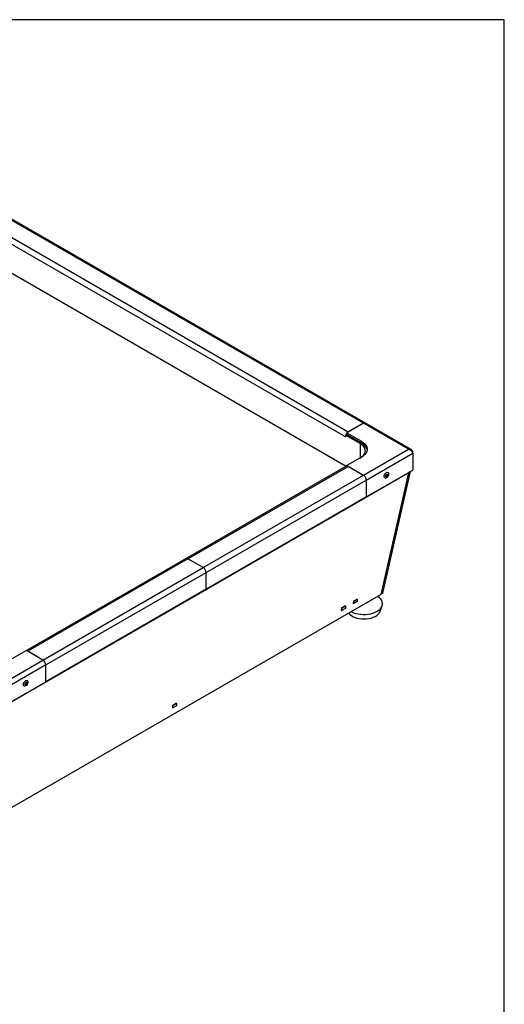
# Model space of a CAD drawing. Extents: x 34 to 2904, y 35 to 2044.
# Tile 10 of 10: x 2410 to 2904, y 1040 to 2044. Entities that reach past the tile are written whole.
import ezdxf

# ---------------------------------------------------------------- set-up
doc = ezdxf.new("R2010")
doc.units = 0
doc.header["$LTSCALE"] = 7
doc.layers.get('0').update_dxf_attribs({"linetype": 'CONTINUOUS'})
doc.layers.add('LAYER1', color=2, linetype='CONTINUOUS')

msp = doc.modelspace()

# ---------------------------------------------------------------- linework, layer by layer
at = {"color": 7, "linetype": 'CONTINUOUS'}
for p, q in [((2903.6, 2044), (33.6, 2044)), ((2903.6, 35), (2903.6, 2044))]:
    msp.add_line(p, q, dxfattribs=at)
at = {"layer": 'LAYER1', "color": 2, "linetype": 'CONTINUOUS'}
for p, q in [((2760.144, 1632.331), (2221.328, 1943.383)), ((2762.143, 1632.529), (2223.328, 1943.581)), ((2741.759, 1618.452), (2202.943, 1929.503)), ((2744.587, 1623.351), (2205.772, 1934.402)), ((2188.094, 1908.68), (2742.462, 1588.651)), ((2760.144, 1632.331), (2743.173, 1622.534)), ((2760.144, 1632.331), (2744.587, 1623.351)), ((2806.106, 1605.798), (2760.144, 1632.331)), ((2808.81, 1605.589), (2762.143, 1632.529)), ((2742.138, 1620.303), (2741.759, 1620.085)), ((2741.759, 1620.085), (2741.759, 1618.452)), ((2756.608, 1611.512), (2741.759, 1620.085)), ((2743.173, 1620.901), (2742.138, 1620.303)), ((2743.173, 1622.534), (2758.022, 1613.962)), ((2743.173, 1622.534), (2743.173, 1620.901)), ((2743.173, 1620.901), (2758.022, 1612.329)), ((2756.608, 1611.512), (2758.022, 1612.329)), ((2756.608, 1611.512), (2756.608, 1596.817)), ((2758.022, 1613.962), (2758.022, 1612.329)), ((2758.022, 1597.634), (2743.173, 1589.061)), ((2760.144, 1579.265), (2806.106, 1605.798)), ((2762.972, 1574.366), (2810.343, 1601.712)), ((2810.343, 1603.351), (2809.689, 1602.973)), ((2810.343, 1601.712), (2810.343, 1603.351)), ((2810.343, 1601.712), (2810.343, 1584.565)), ((2742.587, 1588.443), (2579.246, 1494.148)), ((2581.246, 1493.95), (2744.587, 1588.245)), ((2743.173, 1589.061), (2741.759, 1588.245)), ((2742.001, 1588.105), (2741.759, 1588.245)), ((2741.759, 1587.965), (2741.759, 1588.245)), ((2743.173, 1589.061), (2743.173, 1588.624)), ((2743.173, 1589.061), (2760.144, 1579.265)), ((2744.587, 1588.245), (2760.144, 1579.265)), ((2390.737, 1342.056), (2806.015, 1581.791)), ((2596.802, 1484.969), (2760.144, 1579.265)), ((2762.972, 1557.218), (2810.343, 1584.565)), ((2806.015, 1581.791), (2777.803, 1457.585)), ((2779.943, 1458.821), (2808.155, 1583.026)), ((2806.075, 1582.101), (2806.069, 1582.06)), ((2808.155, 1583.026), (2806.333, 1582.25)), ((2808.218, 1583.338), (2808.213, 1583.336)), ((2599.63, 1480.07), (2762.972, 1574.366)), ((2762.972, 1574.366), (2762.972, 1557.218)), ((2762.972, 1557.218), (2599.63, 1462.923)), ((2579.246, 1494.148), (2416.733, 1400.331)), ((2581.246, 1493.95), (2417.904, 1399.655)), ((2596.802, 1484.969), (2581.246, 1493.95)), ((2433.46, 1390.674), (2596.802, 1484.969)), ((2436.289, 1385.775), (2599.63, 1480.07)), ((2599.63, 1462.923), (2599.63, 1480.07)), ((2388.205, 1232.675), (2777.803, 1457.585)), ((2599.63, 1462.923), (2436.289, 1368.628)), ((2779.943, 1458.821), (2777.885, 1457.944)), ((2749.828, 1450.694), (2749.504, 1448.032)), ((2749.504, 1448.032), (2750.027, 1448.334)), ((2750.092, 1448.296), (2749.573, 1448.596)), ((2753.788, 1452.98), (2749.828, 1450.694)), ((2750.092, 1450.746), (2750.005, 1450.796)), ((2750.092, 1450.746), (2753.628, 1452.787)), ((2750.092, 1448.296), (2750.092, 1450.746)), ((2753.628, 1450.337), (2750.092, 1448.296)), ((2753.628, 1452.787), (2753.54, 1452.837)), ((2753.628, 1451.666), (2753.788, 1452.98)), ((2753.628, 1452.787), (2753.628, 1450.337)), ((2737.807, 1443.755), (2737.484, 1441.092)), ((2737.484, 1441.092), (2738.006, 1441.394)), ((2738.072, 1441.357), (2737.552, 1441.657)), ((2741.767, 1446.041), (2737.807, 1443.755)), ((2738.072, 1443.806), (2737.984, 1443.857)), ((2738.072, 1443.806), (2741.607, 1445.847)), ((2738.072, 1441.357), (2738.072, 1443.806)), ((2741.607, 1443.398), (2738.072, 1441.357)), ((2741.607, 1445.847), (2741.519, 1445.898)), ((2741.607, 1444.726), (2741.767, 1446.041)), ((2741.607, 1445.847), (2741.607, 1443.398)), ((2777.161, 1440.486), (2779.12, 1445.969)), ((2416.49, 1400.471), (2401.64, 1391.899)), ((2433.46, 1390.674), (2416.49, 1400.471)), ((2433.46, 1390.674), (2417.904, 1399.655)), ((2387.498, 1364.141), (2433.46, 1390.674)), ((2436.289, 1385.775), (2388.918, 1358.429)), ((2436.289, 1368.628), (2436.289, 1385.775)), ((2388.918, 1341.281), (2436.289, 1368.628)), ((2569.586, 1346.643), (2565.627, 1344.357)), ((2565.891, 1344.409), (2569.427, 1346.45)), ((2569.427, 1346.45), (2569.339, 1346.5)), ((2569.427, 1345.329), (2569.586, 1346.643)), ((2569.427, 1346.45), (2569.427, 1344)), ((2565.627, 1344.357), (2565.303, 1341.695)), ((2565.303, 1341.695), (2565.826, 1341.997)), ((2565.891, 1341.959), (2565.372, 1342.259)), ((2565.891, 1344.409), (2565.803, 1344.459)), ((2565.891, 1341.959), (2565.891, 1344.409)), ((2569.427, 1344), (2565.891, 1341.959))]:
    msp.add_line(p, q, dxfattribs=at)
at = {"layer": 'LAYER1', "color": 2, "linetype": 'CONTINUOUS', "flags": 128}
for points in [[(2756.608, 1596.817), (2758.29, 1597.938), (2759.678, 1599.185), (2760.745, 1600.533), (2761.469, 1601.956), (2761.834, 1603.423), (2761.834, 1604.906), (2761.469, 1606.374), (2760.745, 1607.796), (2759.678, 1609.145), (2758.29, 1610.392), (2756.608, 1611.512)], [(2758.022, 1613.962), (2759.891, 1612.717), (2761.434, 1611.331), (2762.619, 1609.833), (2763.423, 1608.252), (2763.829, 1606.622), (2763.829, 1604.974), (2763.423, 1603.344), (2762.619, 1601.763), (2761.434, 1600.265), (2759.891, 1598.879), (2758.022, 1597.634)], [(2758.022, 1612.329), (2759.891, 1611.084), (2761.434, 1609.698), (2762.619, 1608.2), (2763.423, 1606.619), (2763.829, 1604.988), (2763.83, 1604.981)], [(2763.83, 1604.981), (2763.829, 1604.988), (2763.423, 1606.619), (2762.619, 1608.2), (2761.434, 1609.698), (2759.891, 1611.084), (2758.022, 1612.329)], [(2783.098, 1576.426), (2782.369, 1576.298), (2781.765, 1576.505), (2781.355, 1577.022), (2781.184, 1577.792), (2781.271, 1578.728), (2781.607, 1579.724), (2782.155, 1580.668), (2782.851, 1581.454), (2783.618, 1581.993), (2784.37, 1582.224), (2785.02, 1582.121), (2785.497, 1581.696), (2785.747, 1580.996), (2785.74, 1580.101), (2785.479, 1579.112), (2784.992, 1578.14), (2784.334, 1577.294), (2783.58, 1576.67), (2783.098, 1576.426)], [(2785.052, 1579.439), (2784.893, 1578.865), (2784.587, 1578.313), (2784.18, 1577.867), (2783.733, 1577.593), (2783.316, 1577.535), (2782.991, 1577.701), (2782.808, 1578.066), (2782.794, 1578.573), (2782.953, 1579.147), (2783.259, 1579.699), (2783.666, 1580.146), (2784.112, 1580.419), (2784.53, 1580.477), (2784.855, 1580.311), (2785.038, 1579.947), (2785.052, 1579.439)], [(2784.277, 1579.472), (2784.179, 1579.118), (2783.99, 1578.776), (2783.738, 1578.5), (2783.462, 1578.332), (2783.204, 1578.296), (2783.071, 1578.344)], [(2783.262, 1579.388), (2783.49, 1579.707), (2783.587, 1579.809), (2783.74, 1579.938), (2783.877, 1580.022), (2783.988, 1580.064), (2784.056, 1580.074), (2784.079, 1580.071), (2784.084, 1580.061)], [(2750.058, 1439.025), (2752.316, 1438.289), (2754.726, 1437.737), (2757.245, 1437.379), (2759.824, 1437.223), (2762.416, 1437.271), (2764.972, 1437.523), (2767.445, 1437.973), (2769.789, 1438.613), (2771.961, 1439.431), (2773.919, 1440.413), (2775.627, 1441.539), (2777.054, 1442.789), (2778.172, 1444.14), (2778.962, 1445.566), (2779.408, 1447.041), (2779.501, 1448.537), (2779.242, 1450.026), (2778.633, 1451.481), (2777.686, 1452.875), (2776.42, 1454.181), (2774.857, 1455.376), (2774.441, 1455.644)], [(2747.589, 1440.143), (2747.995, 1439.932), (2750.058, 1439.025)], [(2751.158, 1434.274), (2753.325, 1433.575), (2755.645, 1433.066), (2758.068, 1432.757), (2760.544, 1432.655), (2763.019, 1432.762), (2765.44, 1433.076), (2767.757, 1433.591), (2769.919, 1434.294), (2771.88, 1435.172), (2773.599, 1436.206), (2775.039, 1437.372), (2776.17, 1438.648), (2776.967, 1440.005), (2777.161, 1440.486)], [(2413.978, 1364.312), (2413.609, 1364.881), (2413.485, 1365.688), (2413.619, 1366.643), (2413.998, 1367.638), (2414.578, 1368.561), (2415.293, 1369.307), (2416.064, 1369.793), (2416.803, 1369.964), (2417.427, 1369.8), (2417.866, 1369.32), (2418.07, 1368.578), (2418.015, 1367.658), (2417.71, 1366.663), (2417.187, 1365.706), (2416.505, 1364.895), (2415.742, 1364.32), (2414.984, 1364.047), (2414.316, 1364.107), (2413.978, 1364.312)], [(2416.936, 1366.112), (2416.538, 1365.648), (2416.093, 1365.35), (2415.668, 1365.264), (2415.329, 1365.403), (2415.126, 1365.745), (2415.091, 1366.239), (2415.229, 1366.809), (2415.518, 1367.368), (2415.916, 1367.832), (2416.361, 1368.13), (2416.786, 1368.216), (2417.126, 1368.077), (2417.329, 1367.735), (2417.364, 1367.241), (2417.226, 1366.671), (2416.936, 1366.112)], [(2416.322, 1366.55), (2416.076, 1366.264), (2415.801, 1366.08), (2415.539, 1366.026), (2415.374, 1366.078)], [(2415.567, 1367.121), (2415.794, 1367.44), (2415.892, 1367.543), (2416.045, 1367.672), (2416.182, 1367.756), (2416.292, 1367.798), (2416.36, 1367.808), (2416.383, 1367.805), (2416.389, 1367.795)], [(2416.393, 1367.799), (2416.439, 1367.765), (2416.564, 1367.553), (2416.586, 1367.248), (2416.501, 1366.896), (2416.322, 1366.55)]]:
    msp.add_lwpolyline(points, dxfattribs=at)
at = {"layer": 'LAYER1', "color": 2, "linetype": 'CONTINUOUS'}
for centre, radius, start, end in [((2761.315, 1630.696), 2.012, 65.692881, 125.617577), ((2748.507, 1617.821), 6.836, 141.289503, 158.710497), ((2807.177, 1602.761), 3.22, 10.556497, 109.438114), ((2804.026, 1599.4), 6.727, 20.101687, 71.993318), ((2743.415, 1586.599), 2.021, 54.532784, 114.156758), ((2756.831, 1574.086), 6.147, 2.605478, 57.394522), ((2784.146, 1578.691), 1.125, 141.740807, 197.749828), ((2783.751, 1579.631), 0.55, 343.150285, 52.314117), ((2800.709, 1582.994), 5.441, 347.219456, 350.112431), ((2801.834, 1584.464), 6.482, 347.177406, 349.990701), ((2580.074, 1492.314), 2.012, 54.382423, 114.307119), ((2593.49, 1479.791), 6.147, 2.605478, 57.394522), ((2762.059, 1455.886), 6.601, 285.801374, 314.193249), ((2755.588, 1447.403), 13.857, 219.503443, 251.356853), ((2430.148, 1385.496), 6.147, 2.605478, 57.394522), ((2416.45, 1366.425), 1.125, 141.742938, 197.731447)]:
    msp.add_arc(centre, radius, start, end, dxfattribs=at)

doc.saveas('drawing.dxf')
